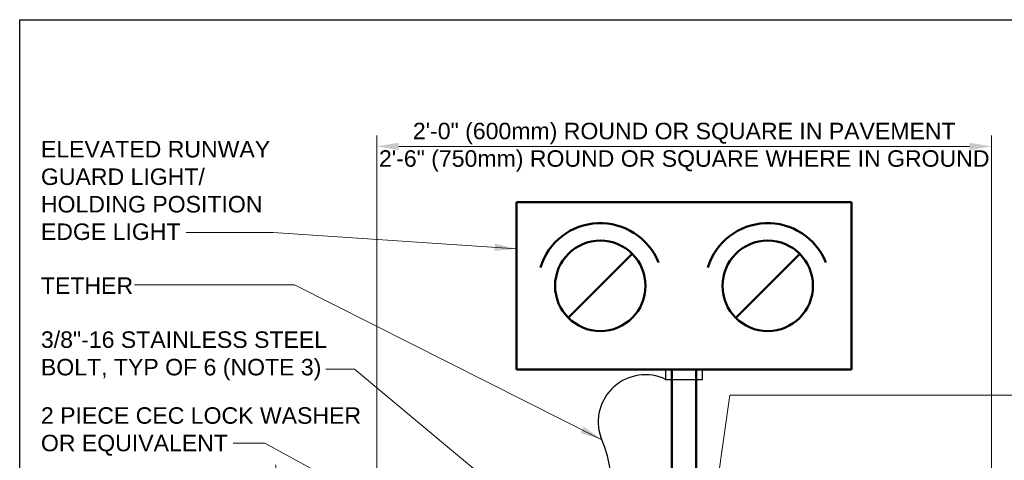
# Model space of a CAD drawing. Header units: inches. Extents: x 0 to 21.3, y 0 to 11.
# Tile 5 of 7: x 0 to 5.6, y 8.5 to 11. Entities that reach past the tile are written whole.
import ezdxf

# ---------------------------------------------------------------- set-up
doc = ezdxf.new("R2010")
doc.units = ezdxf.units.IN
doc.header["$LTSCALE"] = 0.5
doc.header["$MEASUREMENT"] = 0
doc.header["$PDSIZE"] = 2
doc.layers.get('0').update_dxf_attribs({"linetype": 'CONTINUOUS', "lineweight": 35})
doc.layers.get('DEFPOINTS').update_dxf_attribs({"linetype": 'CONTINUOUS', "lineweight": 35})
doc.layers.add('E-AFLD-LITE-THRS', color=203, linetype='CONTINUOUS', lineweight=50)
doc.layers.add('S-FSTN-MISC', color=13, linetype='CONTINUOUS', lineweight=25)
for name, color, linetype in [('G-ANNO-DIMS', 7, 'CONTINUOUS'), ('G-ANNO-TEXT', 7, 'CONTINUOUS'), ('G-ANNO-TTLB', 7, 'CONTINUOUS')]:
    doc.layers.add(name, color=color, linetype=linetype)
doc.styles.add('01-E-BLDG-1_1', font='arial.ttf', dxfattribs={"height": 0.09375})
doc.dimstyles.new('01-E-BLDG-1_1', dxfattribs={"dimtxt": 0.09375, "dimasz": 0.125, "dimexe": 0.0625, "dimexo": 0.0625, "dimgap": 0.0625, "dimtad": 1, "dimdec": 4, "dimzin": 3, "dimdsep": 46, "dimlunit": 4, "dimtxsty": '01-E-BLDG-1_1', "dimcen": 0.0625, "dimclrd": 1, "dimclre": 1, "dimclrt": 256, "dimazin": 0, "dimtfac": 1, "dimtdec": 4, "dimtmove": 1, "dimatfit": 3, "dimfxl": 1, "dimfrac": 2, "dimtolj": 1, "dimtzin": 3, "dimlwd": 0, "dimlwe": 0, "dimarcsym": 0})

# ---------------------------------------------------------------- blocks, each defined once
blk = doc.blocks.new('*X3')
at = {"color": 0}
blk.add_line((25.0861, 15.3746), (25.6508, 15.9393), dxfattribs=at)
blk = doc.blocks.new('*U2')
at = {"color": 0}
blk.add_circle((0, 0), 0.3993, dxfattribs=at)
blk = doc.blocks.new('*U4')
at = {"color": 0}
blk.add_blockref('*U2', (0, 0), dxfattribs=at)
blk.add_blockref('*X3', (-25.3685, -15.657))
blk = doc.blocks.new('*X6')
at = {"color": 0}
blk.add_line((23.6075, 15.3746), (24.1723, 15.9393), dxfattribs=at)
blk = doc.blocks.new('*U5')
at = {"color": 0}
blk.add_circle((0, 0), 0.3993, dxfattribs=at)
blk = doc.blocks.new('*U7')
at = {"color": 0}
blk.add_blockref('*U5', (0, 0), dxfattribs=at)
blk.add_blockref('*X6', (-23.8899, -15.657))
blk = doc.blocks.new('*D13')
at = {"layer": 'DEFPOINTS', "color": 0, "transparency": 16777216}
for p in [(1.4545, 7.5077), (2.808, 7.5077), (1.4545, 7.432)]:
    blk.add_point(p, dxfattribs=at)
at = {"layer": 'G-ANNO-DIMS', "color": 1, "lineweight": 0, "transparency": 16777216}
for p, q in [((1.4545, 7.6327), (1.4545, 8.4705)), ((2.7455, 7.5077), (1.392, 7.5077)), ((1.4545, 7.432), (1.4545, 7.5077)), ((1.4545, 7.307), (1.4545, 7.182))]:
    blk.add_line(p, q, dxfattribs=at)
at = {"layer": 'G-ANNO-DIMS', "color": 1, "transparency": 16777216}
for points in [[(1.4337, 7.6327), (1.4753, 7.6327), (1.4545, 7.5077)], [(1.4337, 7.307), (1.4753, 7.307), (1.4545, 7.432)]]:
    blk.add_solid(points, dxfattribs=at)
at = {"layer": 'G-ANNO-DIMS', "transparency": 16777216, "insert": (1.4545, 8.1141), "char_height": 0.09375, "width": 1.233075, "attachment_point": 5, "rotation": 90, "style": '01-E-BLDG-1_1'}
blk.add_mtext('\\A1;1" (25mm)\\PCROWN', dxfattribs=at)
blk = doc.blocks.new('*D14')
at = {"layer": 'DEFPOINTS', "color": 0, "transparency": 16777216}
for p in [(5.5229, 10.2804), (2.0292, 7.4622), (5.5229, 7.4634)]:
    blk.add_point(p, dxfattribs=at)
at = {"layer": 'G-ANNO-DIMS', "color": 1, "lineweight": 0, "transparency": 16777216}
for p, q in [((2.0292, 7.5247), (2.0292, 10.3429)), ((5.5229, 7.5259), (5.5229, 10.3429)), ((2.1542, 10.2804), (5.3979, 10.2804))]:
    blk.add_line(p, q, dxfattribs=at)
at = {"layer": 'G-ANNO-DIMS', "color": 1, "transparency": 16777216}
for points in [[(2.1542, 10.3012), (2.1542, 10.2595), (2.0292, 10.2804)], [(5.3979, 10.3012), (5.3979, 10.2595), (5.5229, 10.2804)]]:
    blk.add_solid(points, dxfattribs=at)

msp = doc.modelspace()

# ---------------------------------------------------------------- linework, layer by layer
at = {"layer": 'E-AFLD-LITE-THRS'}
for p, q in [((2.82351, 9.9637), (2.82351, 9.01234)), ((4.72623, 9.9637), (2.82351, 9.9637)), ((4.72623, 9.01234), (4.72623, 9.9637)), ((2.82351, 9.01234), (4.72623, 9.01234)), ((3.70517, 7.76994), (3.70517, 9.01234)), ((3.84457, 7.76994), (3.84458, 9.01234))]:
    msp.add_line(p, q, dxfattribs=at)
for centre in [(3.29919, 9.48802), (4.25055, 9.48802)]:
    msp.add_arc(centre, 0.3562, 21.91035, 162.84372, dxfattribs=at)
at = {"layer": 'G-ANNO-TTLB'}
msp.add_lwpolyline([(0, 11), (8.5, 11), (8.5, 0), (0, 0)], close=True, dxfattribs=at)
at = {"layer": 'S-FSTN-MISC'}
for p, q in [((3.67043, 9.01234), (3.67043, 8.9564)), ((3.87914, 8.9564), (3.87914, 9.01234)), ((3.67043, 8.9564), (3.87914, 8.9564))]:
    msp.add_line(p, q, dxfattribs=at)
for centre, radius, start, end in [((3.55471, 8.71495), 0.26775, 64.39335, 198.84541), ((2.60694, 8.32307), 0.75856, 316.26863, 23.74037)]:
    msp.add_arc(centre, radius, start, end, dxfattribs=at)

# ---------------------------------------------------------------- block references
at = {"layer": 'E-AFLD-LITE-THRS', "xscale": 0.643425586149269, "yscale": 0.643425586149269, "zscale": 0.643425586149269, "rotation": 359.9999625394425}
for name, p in [('*U7', (3.29919, 9.48802)), ('*U4', (4.25055, 9.48802))]:
    msp.add_blockref(name, p, dxfattribs=at)

# ---------------------------------------------------------------- texts
at = {"layer": 'G-ANNO-DIMS', "insert": (3.77604, 10.27539), "char_height": 0.09375, "width": 3.5231734, "attachment_point": 5, "rotation": 360, "style": '01-E-BLDG-1_1'}
msp.add_mtext('\\A1;2\'-0" (600mm) ROUND OR SQUARE IN PAVEMENT\\P2\'-6" (750mm) ROUND OR SQUARE WHERE IN GROUND', dxfattribs=at)
at = {"layer": 'G-ANNO-TEXT', "char_height": 0.09375, "attachment_point": 1, "style": '01-E-BLDG-1_1'}
for s, insert, width, rotation in [('ELEVATED RUNWAY GUARD LIGHT/ HOLDING POSITION EDGE LIGHT', (0.12068, 10.31114), 1.3170037, 359.99996), ('TETHER', (0.12068, 9.53594), 0.89955, 359.99996), ('\\A1;3/8"-16 STAINLESS STEEL BOLT, TYP OF 6 (NOTE 3)', (0.12068, 9.22927), 2.0148754, 0), ('2 PIECE CEC LOCK WASHER OR EQUIVALENT ', (0.12068, 8.79812), 1.8165133, 0)]:
    msp.add_mtext(s, dxfattribs=dict(at, insert=insert, width=width, rotation=rotation))

# ---------------------------------------------------------------- dimensions: what is measured, and where the dimension line sits
at = {"layer": 'G-ANNO-DIMS'}
dim = msp.add_linear_dim(base=(5.5229, 10.28037), p1=(2.02918, 7.46223), p2=(5.5229, 7.46341), text=' ', dimstyle='01-E-BLDG-1_1', override={"dimtmove": 0}, dxfattribs=at)
dim.commit()
dim.dimension.update_dxf_attribs({"geometry": '*D14', "text_midpoint": (3.77604, 10.28037), "dimtype": 160})
dim = msp.add_linear_dim(base=(1.45451, 7.50772), p1=(1.45451, 7.432), p2=(2.80803, 7.50772), angle=90, text='1" (25mm)\\XCROWN', dimstyle='01-E-BLDG-1_1', override={"dimse1": 1, "dimtmove": 0}, dxfattribs=at)
dim.commit()
dim.dimension.update_dxf_attribs({"geometry": '*D13', "text_midpoint": (1.45451, 8.11414), "dimtype": 160})

# ---------------------------------------------------------------- leaders
at = {"layer": 'G-ANNO-TEXT'}
for points in [[(2.82351, 9.69856), (1.43966, 9.79167), (0.94507, 9.79167)], [(3.30756, 8.61384), (1.56164, 9.49289), (0.65292, 9.49289)], [(2.91235, 8.17313), (1.90337, 9.01426), (1.7402, 9.01426)], [(3.87404, 7.73607), (4.03469, 8.86767), (5.97999, 8.86767)], [(2.94049, 7.75167), (1.39355, 8.59354), (1.2133, 8.59354)]]:
    msp.add_leader(points, dimstyle='01-E-BLDG-1_1', dxfattribs=at)

doc.saveas('drawing.dxf')
